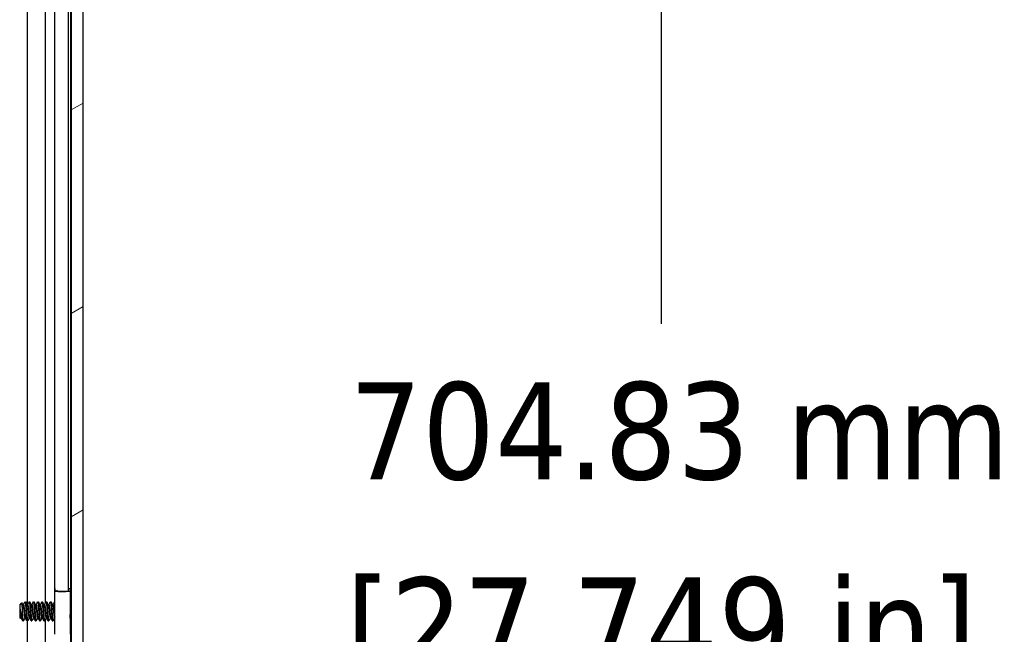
# Model space of a CAD drawing. Header units: millimetres. Extents: x 80 to 2248, y 80 to 1719.
# Tile 46 of 67: x 1290 to 1438, y 823 to 916. Entities that reach past the tile are written whole.
import ezdxf

# ---------------------------------------------------------------- set-up
doc = ezdxf.new("R2010")
doc.units = ezdxf.units.MM
doc.header["$LTSCALE"] = 8.333333
for name, color, linetype, lineweight in [('Dimension (ANSI)', 7, 'Continuous', 25), ('Hatch (ANSI)', 7, 'Continuous', 18), ('Visible (ANSI)', 7, 'Continuous', 25)]:
    doc.layers.add(name, color=color, linetype=linetype, lineweight=lineweight)
doc.styles.add('Note Text (ANSI)', font='tahoma.ttf')
doc.dimstyles.new('Default - mm (ANSI)', dxfattribs={"dimscale": 8.333333, "dimtxt": 1.75, "dimasz": 1.5, "dimexe": 2, "dimexo": 1, "dimgap": 0.8, "dimtad": 0, "dimtih": 1, "dimtoh": 1, "dimrnd": 1e-08, "dimzin": 0, "dimdsep": 46, "dimtxsty": 'Note Text (ANSI)', "dimblk": 'Filled-2', "dimcen": 0.09, "dimdle": 10, "dimclrd": 256, "dimclre": 256, "dimclrt": 256, "dimadec": 1, "dimazin": 0, "dimtfac": 1.741714, "dimtofl": 0, "dimtmove": 0, "dimatfit": 3, "dimldrblk": 'Filled-1', "dimfxl": 1, "dimtolj": 1, "dimtzin": 0, "dimlwd": -1, "dimlwe": -1, "dimarcsym": 0})

# ---------------------------------------------------------------- blocks, each defined once
blk = doc.blocks.new('Filled-2')
at = {"color": 0}
for p, q in [((0, 0), (-1, 0.167)), ((-1, 0.167), (-1, -0.167)), ((-1, 0), (0, 0)), ((-1, -0.167), (0, 0))]:
    blk.add_line(p, q, dxfattribs=at)
at = {"color": 0, "flags": 128}
blk.add_lwpolyline([(-1, -0.167), (0, 0), (-1, 0.167), (-1, -0.167)], dxfattribs=at)
at = {"color": 0}
blk.add_solid([(-1, -0.167), (0, 0), (-1, 0.167), (-1, -0.167)], dxfattribs=at)
blk = doc.blocks.new('*D11')
at = {"layer": 'Defpoints', "color": 0, "transparency": 16777216}
for p in [(1291.16, 1267.97), (1386.31, 1267.97), (1291.16, 563.14)]:
    blk.add_point(p, dxfattribs=at)
at = {"layer": 'Dimension (ANSI)', "transparency": 16777216}
for p, q in [((1299.5, 1267.97), (1402.98, 1267.97)), ((1386.31, 1255.47), (1386.31, 869.86)), ((1386.31, 575.64), (1386.31, 808.86)), ((1299.5, 563.14), (1402.98, 563.14))]:
    blk.add_line(p, q, dxfattribs=at)
at = {"layer": 'Dimension (ANSI)', "transparency": 16777216, "xscale": 12.5, "yscale": 12.5, "zscale": 12.5}
for p, rotation in [((1386.31, 1267.97), 90), ((1386.31, 563.14), 270)]:
    blk.add_blockref('Filled-2', p, dxfattribs=dict(at, rotation=rotation))
at = {"layer": 'Dimension (ANSI)', "transparency": 16777216, "char_height": 14.5833, "attachment_point": 5, "style": 'Note Text (ANSI)'}
for s, insert in [('\\A1; 704.83 mm', (1386.31, 853.65)), ('\\A1;[27.749 in]', (1386.31, 823.15))]:
    blk.add_mtext(s, dxfattribs=dict(at, insert=insert))
blk = doc.blocks.new('Filled-1')
at = {"color": 0}
for p, q in [((0, 0), (-1, 0.333)), ((-1, 0.333), (-1, -0.333)), ((-1, 0), (0, 0)), ((-1, -0.333), (0, 0))]:
    blk.add_line(p, q, dxfattribs=at)
at = {"color": 0, "flags": 128}
blk.add_lwpolyline([(-1, -0.333), (0, 0), (-1, 0.333), (-1, -0.333)], dxfattribs=at)
at = {"color": 0}
blk.add_solid([(-1, -0.333), (0, 0), (-1, 0.333), (-1, -0.333)], dxfattribs=at)

msp = doc.modelspace()

# ---------------------------------------------------------------- hatches: boundary and pattern name
at = {"layer": 'Hatch (ANSI)'}
h = msp.add_hatch(dxfattribs=at)
h.set_pattern_fill('ANSI31', color=256, scale=211.666667, angle=-15, style=0)
h.set_pattern_definition([(30, (0, 0), (-13.22917, 22.9136), [])])
h.paths.add_polyline_path([(1299.4609, 1264.0602), (1297.6575, 1264.0602), (1297.6575, 567.0588), (1299.4609, 567.0588)])

# ---------------------------------------------------------------- linework, layer by layer
at = {"layer": 'Visible (ANSI)'}
for p, q in [((1297.6575, 1264.0602), (1297.6575, 567.0588)), ((1299.4609, 567.0588), (1299.4609, 1264.0602)), ((1295.2189, 829.7189), (1295.2189, 1179.0095)), ((1297.2509, 829.781), (1297.2509, 1179.0095)), ((1291.1084, 827.6523), (1291.1084, 1003.0371)), ((1293.815, 827.9342), (1293.815, 1003.2897)), ((1297.6319, 827.9547), (1297.6319, 1003.1643)), ((1295.2075, 830.0955), (1295.2189, 830.0962)), ((1295.2189, 830.0952), (1295.2075, 830.0955)), ((1295.2075, 830.0955), (1295.2075, 829.7144)), ((1297.2509, 830.104), (1297.5009, 830.104)), ((1297.5009, 830.104), (1297.5009, 829.7092)), ((1295.2009, 823.215), (1295.2009, 829.7092)), ((1295.2075, 829.7144), (1295.377, 829.781)), ((1295.6284, 829.781), (1295.4561, 829.7133)), ((1297.2509, 829.7092), (1297.2509, 829.781)), ((1297.5009, 829.7092), (1297.5009, 823.215)), ((1289.9359, 827.6057), (1290.259, 827.9287)), ((1289.9359, 827.6057), (1289.9359, 825.7134)), ((1289.9826, 826.9827), (1289.9826, 826.2148)), ((1290.4221, 827.6523), (1290.4916, 827.6523)), ((1290.7297, 828.0819), (1290.8091, 828.0819)), ((1291.0571, 827.6523), (1291.1266, 827.6523)), ((1291.3647, 828.0819), (1291.4441, 828.0819)), ((1291.6921, 827.6523), (1291.7616, 827.6523)), ((1291.9997, 828.0819), (1292.0791, 828.0819)), ((1292.3271, 827.6523), (1292.3966, 827.6523)), ((1292.6347, 828.0819), (1292.7141, 828.0819)), ((1292.9621, 827.6523), (1293.0316, 827.6523)), ((1293.2697, 828.0819), (1293.3491, 828.0819)), ((1293.5971, 827.6523), (1293.6666, 827.6523)), ((1293.9047, 828.0819), (1293.9841, 828.0819)), ((1294.2321, 827.6523), (1294.3016, 827.6523)), ((1294.5397, 828.0819), (1294.6191, 828.0819)), ((1294.8671, 827.6523), (1294.9366, 827.6523)), ((1295.1747, 828.0819), (1295.2009, 828.0819)), ((1297.5009, 827.8237), (1297.6575, 827.9803)), ((1289.9359, 825.7134), (1290.0547, 825.5946)), ((1290.0947, 825.6667), (1290.1641, 825.6667)), ((1290.4122, 825.2371), (1290.4122, 825.6629)), ((1290.7297, 825.6667), (1290.7991, 825.6667)), ((1291.3647, 825.6667), (1291.4341, 825.6667)), ((1291.9997, 825.6667), (1292.0691, 825.6667)), ((1292.6347, 825.6667), (1292.7041, 825.6667)), ((1293.2697, 825.6667), (1293.3391, 825.6667)), ((1293.815, 650.1342), (1293.815, 825.4897)), ((1293.9047, 825.6667), (1293.9741, 825.6667)), ((1294.5397, 825.6667), (1294.6091, 825.6667)), ((1295.1747, 825.6667), (1295.2009, 825.6667)), ((1290.4122, 825.2371), (1290.4916, 825.2371)), ((1291.0472, 825.2371), (1291.1266, 825.2371)), ((1291.1084, 649.8523), (1291.1084, 825.2371)), ((1291.6822, 825.2371), (1291.7616, 825.2371)), ((1292.3172, 825.2371), (1292.3966, 825.2371)), ((1292.9522, 825.2371), (1293.0316, 825.2371)), ((1293.5872, 825.2371), (1293.6666, 825.2371)), ((1294.2222, 825.2371), (1294.3016, 825.2371)), ((1294.8572, 825.2371), (1294.9366, 825.2371)), ((1297.5773, 825.4189), (1297.6575, 825.3387)), ((1297.6319, 650.1547), (1297.6319, 825.3643))]:
    msp.add_line(p, q, dxfattribs=at)
for centre, major_axis, ratio, start_param, end_param in [((1296.3509, 829.7092), (1.15, 0), 0.04222994, 3.03453161, 6.28318531), ((1296.3509, 829.7092), (-0.9, 0), 0.04222994, 6.17612426, 9.42477796), ((1295.1043, 826.5848), (0.0016, 0.343), 0.10676132, 0.41231233, 2.72928032)]:
    msp.add_ellipse(centre, major_axis=major_axis, ratio=ratio, start_param=start_param, end_param=end_param, dxfattribs=at)
for points, weights, knots in [([(1289.9826, 826.9827), (1290, 826.8256), (1290.0153, 826.6595), (1290.0682, 826.0863), (1290.1211, 825.7997), (1290.1367, 825.7153), (1290.1544, 825.684)], [0.941670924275, 0.957095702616, 1, 0.866025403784, 1, 0.956426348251, 0.941196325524], [0.0279141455, 0.0279141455, 0.0279141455, 0.03125, 0.03125, 0.0416666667, 0.0416666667, 0.0450545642, 0.0450545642, 0.0450545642]), ([(1290.4318, 827.6351), (1290.4495, 827.6037), (1290.4651, 827.5193), (1290.518, 827.2327), (1290.5709, 826.6595), (1290.6238, 826.0863), (1290.6768, 825.7997), (1290.7013, 825.6667), (1290.7297, 825.6667)], [0.941196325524, 0.956426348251, 1, 0.866025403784, 1, 0.866025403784, 1, 0.933012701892, 0.933012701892], [0.0799454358, 0.0799454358, 0.0799454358, 0.0833333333, 0.0833333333, 0.09375, 0.09375, 0.1041666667, 0.1041666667, 0.109375, 0.109375, 0.109375]), ([(1290.4916, 827.6523), (1290.5199, 827.6523), (1290.5445, 827.5193), (1290.5974, 827.2327), (1290.6503, 826.6595), (1290.7032, 826.0863), (1290.7561, 825.7997), (1290.7717, 825.7153), (1290.7894, 825.684)], [0.933012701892, 0.933012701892, 1, 0.866025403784, 1, 0.866025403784, 1, 0.956426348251, 0.941196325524], [0.078125, 0.078125, 0.078125, 0.0833333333, 0.0833333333, 0.09375, 0.09375, 0.1041666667, 0.1041666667, 0.1075545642, 0.1075545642, 0.1075545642]), ([(1290.7157, 828.0695), (1290.7514, 828.1333), (1290.7826, 827.8914), (1290.8355, 827.4807), (1290.8884, 826.6595)], [0.937106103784, 0.916453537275, 1, 0.866025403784, 1], [0.0768375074, 0.0768375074, 0.0768375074, 0.0833333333, 0.0833333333, 0.09375, 0.09375, 0.09375]), ([(1290.8091, 828.0819), (1290.8374, 828.0819), (1290.862, 827.8914), (1290.9149, 827.4807), (1290.9678, 826.6595)], [0.933012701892, 0.933012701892, 1, 0.866025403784, 1], [0.140625, 0.140625, 0.140625, 0.1458333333, 0.1458333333, 0.15625, 0.15625, 0.15625]), ([(1291.0668, 827.6351), (1291.0845, 827.6037), (1291.1001, 827.5193), (1291.153, 827.2327), (1291.2059, 826.6595), (1291.2588, 826.0863), (1291.3118, 825.7997), (1291.3363, 825.6667), (1291.3647, 825.6667)], [0.941196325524, 0.956426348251, 1, 0.866025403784, 1, 0.866025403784, 1, 0.933012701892, 0.933012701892], [0.1424454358, 0.1424454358, 0.1424454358, 0.1458333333, 0.1458333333, 0.15625, 0.15625, 0.1666666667, 0.1666666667, 0.171875, 0.171875, 0.171875]), ([(1291.1266, 827.6523), (1291.1549, 827.6523), (1291.1795, 827.5193), (1291.2324, 827.2327), (1291.2853, 826.6595), (1291.3382, 826.0863), (1291.3911, 825.7997), (1291.4067, 825.7153), (1291.4244, 825.684)], [0.933012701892, 0.933012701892, 1, 0.866025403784, 1, 0.866025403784, 1, 0.956426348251, 0.941196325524], [0.140625, 0.140625, 0.140625, 0.1458333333, 0.1458333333, 0.15625, 0.15625, 0.1666666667, 0.1666666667, 0.1700545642, 0.1700545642, 0.1700545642]), ([(1291.3507, 828.0695), (1291.3864, 828.1333), (1291.4176, 827.8914), (1291.4705, 827.4807), (1291.5234, 826.6595)], [0.937106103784, 0.916453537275, 1, 0.866025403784, 1], [0.1393375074, 0.1393375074, 0.1393375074, 0.1458333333, 0.1458333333, 0.15625, 0.15625, 0.15625]), ([(1291.4441, 828.0819), (1291.4724, 828.0819), (1291.497, 827.8914), (1291.5499, 827.4807), (1291.6028, 826.6595)], [0.933012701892, 0.933012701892, 1, 0.866025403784, 1], [0.203125, 0.203125, 0.203125, 0.2083333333, 0.2083333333, 0.21875, 0.21875, 0.21875]), ([(1291.7018, 827.6351), (1291.7195, 827.6037), (1291.7351, 827.5193), (1291.788, 827.2327), (1291.8409, 826.6595), (1291.8938, 826.0863), (1291.9468, 825.7997), (1291.9713, 825.6667), (1291.9997, 825.6667)], [0.941196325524, 0.956426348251, 1, 0.866025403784, 1, 0.866025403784, 1, 0.933012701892, 0.933012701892], [0.2049454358, 0.2049454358, 0.2049454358, 0.2083333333, 0.2083333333, 0.21875, 0.21875, 0.2291666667, 0.2291666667, 0.234375, 0.234375, 0.234375]), ([(1291.7616, 827.6523), (1291.7899, 827.6523), (1291.8145, 827.5193), (1291.8674, 827.2327), (1291.9203, 826.6595), (1291.9732, 826.0863), (1292.0261, 825.7997), (1292.0417, 825.7153), (1292.0594, 825.684)], [0.933012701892, 0.933012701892, 1, 0.866025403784, 1, 0.866025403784, 1, 0.956426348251, 0.941196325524], [0.203125, 0.203125, 0.203125, 0.2083333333, 0.2083333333, 0.21875, 0.21875, 0.2291666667, 0.2291666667, 0.2325545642, 0.2325545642, 0.2325545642]), ([(1291.9857, 828.0695), (1292.0214, 828.1333), (1292.0526, 827.8914), (1292.1055, 827.4807), (1292.1584, 826.6595)], [0.937106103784, 0.916453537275, 1, 0.866025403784, 1], [0.2018375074, 0.2018375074, 0.2018375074, 0.2083333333, 0.2083333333, 0.21875, 0.21875, 0.21875]), ([(1292.0791, 828.0819), (1292.1074, 828.0819), (1292.132, 827.8914), (1292.1849, 827.4807), (1292.2378, 826.6595)], [0.933012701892, 0.933012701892, 1, 0.866025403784, 1], [0.265625, 0.265625, 0.265625, 0.2708333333, 0.2708333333, 0.28125, 0.28125, 0.28125]), ([(1292.3368, 827.6351), (1292.3545, 827.6037), (1292.3701, 827.5193), (1292.423, 827.2327), (1292.4759, 826.6595), (1292.5288, 826.0863), (1292.5818, 825.7997), (1292.6063, 825.6667), (1292.6347, 825.6667)], [0.941196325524, 0.956426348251, 1, 0.866025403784, 1, 0.866025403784, 1, 0.933012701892, 0.933012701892], [0.2674454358, 0.2674454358, 0.2674454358, 0.2708333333, 0.2708333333, 0.28125, 0.28125, 0.2916666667, 0.2916666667, 0.296875, 0.296875, 0.296875]), ([(1292.3966, 827.6523), (1292.4249, 827.6523), (1292.4495, 827.5193), (1292.5024, 827.2327), (1292.5553, 826.6595), (1292.6082, 826.0863), (1292.6611, 825.7997), (1292.6767, 825.7153), (1292.6944, 825.684)], [0.933012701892, 0.933012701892, 1, 0.866025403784, 1, 0.866025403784, 1, 0.956426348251, 0.941196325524], [0.265625, 0.265625, 0.265625, 0.2708333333, 0.2708333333, 0.28125, 0.28125, 0.2916666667, 0.2916666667, 0.2950545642, 0.2950545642, 0.2950545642]), ([(1292.6207, 828.0695), (1292.6564, 828.1333), (1292.6876, 827.8914), (1292.7405, 827.4807), (1292.7934, 826.6595)], [0.937106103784, 0.916453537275, 1, 0.866025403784, 1], [0.2643375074, 0.2643375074, 0.2643375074, 0.2708333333, 0.2708333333, 0.28125, 0.28125, 0.28125]), ([(1292.7141, 828.0819), (1292.7424, 828.0819), (1292.767, 827.8914), (1292.8199, 827.4807), (1292.8728, 826.6595)], [0.933012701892, 0.933012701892, 1, 0.866025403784, 1], [0.328125, 0.328125, 0.328125, 0.3333333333, 0.3333333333, 0.34375, 0.34375, 0.34375]), ([(1292.9718, 827.6351), (1292.9895, 827.6037), (1293.0051, 827.5193), (1293.058, 827.2327), (1293.1109, 826.6595), (1293.1638, 826.0863), (1293.2168, 825.7997), (1293.2413, 825.6667), (1293.2697, 825.6667)], [0.941196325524, 0.956426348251, 1, 0.866025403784, 1, 0.866025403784, 1, 0.933012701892, 0.933012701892], [0.3299454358, 0.3299454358, 0.3299454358, 0.3333333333, 0.3333333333, 0.34375, 0.34375, 0.3541666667, 0.3541666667, 0.359375, 0.359375, 0.359375]), ([(1293.0316, 827.6523), (1293.0599, 827.6523), (1293.0845, 827.5193), (1293.1374, 827.2327), (1293.1903, 826.6595), (1293.2432, 826.0863), (1293.2961, 825.7997), (1293.3117, 825.7153), (1293.3294, 825.684)], [0.933012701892, 0.933012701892, 1, 0.866025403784, 1, 0.866025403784, 1, 0.956426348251, 0.941196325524], [0.328125, 0.328125, 0.328125, 0.3333333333, 0.3333333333, 0.34375, 0.34375, 0.3541666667, 0.3541666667, 0.3575545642, 0.3575545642, 0.3575545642]), ([(1293.2557, 828.0695), (1293.2914, 828.1333), (1293.3226, 827.8914), (1293.3755, 827.4807), (1293.4284, 826.6595)], [0.937106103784, 0.916453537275, 1, 0.866025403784, 1], [0.3268375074, 0.3268375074, 0.3268375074, 0.3333333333, 0.3333333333, 0.34375, 0.34375, 0.34375]), ([(1293.3491, 828.0819), (1293.3774, 828.0819), (1293.402, 827.8914), (1293.4549, 827.4807), (1293.5078, 826.6595)], [0.933012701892, 0.933012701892, 1, 0.866025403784, 1], [0.390625, 0.390625, 0.390625, 0.3958333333, 0.3958333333, 0.40625, 0.40625, 0.40625]), ([(1293.6068, 827.6351), (1293.6245, 827.6037), (1293.6401, 827.5193), (1293.693, 827.2327), (1293.7459, 826.6595), (1293.7988, 826.0863), (1293.8518, 825.7997), (1293.8763, 825.6667), (1293.9047, 825.6667)], [0.941196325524, 0.956426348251, 1, 0.866025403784, 1, 0.866025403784, 1, 0.933012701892, 0.933012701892], [0.3924454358, 0.3924454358, 0.3924454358, 0.3958333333, 0.3958333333, 0.40625, 0.40625, 0.4166666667, 0.4166666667, 0.421875, 0.421875, 0.421875]), ([(1293.6666, 827.6523), (1293.6949, 827.6523), (1293.7195, 827.5193), (1293.7724, 827.2327), (1293.8253, 826.6595), (1293.8782, 826.0863), (1293.9311, 825.7997), (1293.9467, 825.7153), (1293.9644, 825.684)], [0.933012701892, 0.933012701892, 1, 0.866025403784, 1, 0.866025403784, 1, 0.956426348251, 0.941196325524], [0.390625, 0.390625, 0.390625, 0.3958333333, 0.3958333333, 0.40625, 0.40625, 0.4166666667, 0.4166666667, 0.4200545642, 0.4200545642, 0.4200545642]), ([(1293.8907, 828.0695), (1293.9264, 828.1333), (1293.9576, 827.8914), (1294.0105, 827.4807), (1294.0634, 826.6595)], [0.937106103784, 0.916453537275, 1, 0.866025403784, 1], [0.3893375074, 0.3893375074, 0.3893375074, 0.3958333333, 0.3958333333, 0.40625, 0.40625, 0.40625]), ([(1293.9841, 828.0819), (1294.0124, 828.0819), (1294.037, 827.8914), (1294.0899, 827.4807), (1294.1428, 826.6595)], [0.933012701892, 0.933012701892, 1, 0.866025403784, 1], [0.453125, 0.453125, 0.453125, 0.4583333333, 0.4583333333, 0.46875, 0.46875, 0.46875]), ([(1294.2418, 827.6351), (1294.2595, 827.6037), (1294.2751, 827.5193), (1294.328, 827.2327), (1294.3809, 826.6595), (1294.4338, 826.0863), (1294.4868, 825.7997), (1294.5113, 825.6667), (1294.5397, 825.6667)], [0.941196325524, 0.956426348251, 1, 0.866025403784, 1, 0.866025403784, 1, 0.933012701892, 0.933012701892], [0.4549454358, 0.4549454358, 0.4549454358, 0.4583333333, 0.4583333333, 0.46875, 0.46875, 0.4791666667, 0.4791666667, 0.484375, 0.484375, 0.484375]), ([(1294.3016, 827.6523), (1294.3299, 827.6523), (1294.3545, 827.5193), (1294.4074, 827.2327), (1294.4603, 826.6595), (1294.5132, 826.0863), (1294.5661, 825.7997), (1294.5817, 825.7153), (1294.5994, 825.684)], [0.933012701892, 0.933012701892, 1, 0.866025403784, 1, 0.866025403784, 1, 0.956426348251, 0.941196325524], [0.453125, 0.453125, 0.453125, 0.4583333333, 0.4583333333, 0.46875, 0.46875, 0.4791666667, 0.4791666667, 0.4825545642, 0.4825545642, 0.4825545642]), ([(1294.5257, 828.0695), (1294.5614, 828.1333), (1294.5926, 827.8914), (1294.6455, 827.4807), (1294.6984, 826.6595)], [0.937106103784, 0.916453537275, 1, 0.866025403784, 1], [0.4518375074, 0.4518375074, 0.4518375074, 0.4583333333, 0.4583333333, 0.46875, 0.46875, 0.46875]), ([(1294.6191, 828.0819), (1294.6474, 828.0819), (1294.672, 827.8914), (1294.7249, 827.4807), (1294.7778, 826.6595)], [0.933012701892, 0.933012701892, 1, 0.866025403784, 1], [0.515625, 0.515625, 0.515625, 0.5208333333, 0.5208333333, 0.53125, 0.53125, 0.53125]), ([(1294.8768, 827.6351), (1294.8945, 827.6037), (1294.9101, 827.5193), (1294.963, 827.2327), (1295.0159, 826.6595), (1295.0688, 826.0863), (1295.1218, 825.7997), (1295.1463, 825.6667), (1295.1747, 825.6667)], [0.941196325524, 0.956426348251, 1, 0.866025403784, 1, 0.866025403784, 1, 0.933012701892, 0.933012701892], [0.5174454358, 0.5174454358, 0.5174454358, 0.5208333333, 0.5208333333, 0.53125, 0.53125, 0.5416666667, 0.5416666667, 0.546875, 0.546875, 0.546875]), ([(1294.9366, 827.6523), (1294.9649, 827.6523), (1294.9895, 827.5193), (1295.0326, 827.2858), (1295.0793, 826.8253)], [0.933012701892, 0.933012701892, 1, 0.888058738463, 0.963180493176], [0.515625, 0.515625, 0.515625, 0.5208333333, 0.5208333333, 0.5295368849, 0.5295368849, 0.5295368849]), ([(1289.9826, 826.2148), (1290.0143, 825.9486), (1290.0418, 825.7997), (1290.0663, 825.6667), (1290.0947, 825.6667)], [0.933829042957, 0.925617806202, 1, 0.933012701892, 0.933012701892], [0.0358833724, 0.0358833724, 0.0358833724, 0.0416666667, 0.0416666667, 0.046875, 0.046875, 0.046875]), ([(1290.4122, 825.6629), (1290.4261, 825.5246), (1290.4386, 825.4277), (1290.4698, 825.1857), (1290.5055, 825.2495)], [0.948065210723, 0.96476686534, 1, 0.916453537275, 0.937106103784], [0.10142725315, 0.10142725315, 0.10142725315, 0.10416666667, 0.10416666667, 0.11066249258, 0.11066249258, 0.11066249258]), ([(1290.8884, 826.6595), (1290.9413, 825.8383), (1290.9943, 825.4277), (1291.0188, 825.2371), (1291.0472, 825.2371)], [1, 0.866025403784, 1, 0.933012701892, 0.933012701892], [0.09375, 0.09375, 0.09375, 0.1041666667, 0.1041666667, 0.109375, 0.109375, 0.109375]), ([(1290.9678, 826.6595), (1291.0207, 825.8383), (1291.0736, 825.4277), (1291.1048, 825.1857), (1291.1405, 825.2495)], [1, 0.866025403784, 1, 0.916453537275, 0.937106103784], [0.15625, 0.15625, 0.15625, 0.1666666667, 0.1666666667, 0.1731624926, 0.1731624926, 0.1731624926]), ([(1291.5234, 826.6595), (1291.5763, 825.8383), (1291.6293, 825.4277), (1291.6538, 825.2371), (1291.6822, 825.2371)], [1, 0.866025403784, 1, 0.933012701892, 0.933012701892], [0.15625, 0.15625, 0.15625, 0.1666666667, 0.1666666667, 0.171875, 0.171875, 0.171875]), ([(1291.6028, 826.6595), (1291.6557, 825.8383), (1291.7086, 825.4277), (1291.7398, 825.1857), (1291.7755, 825.2495)], [1, 0.866025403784, 1, 0.916453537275, 0.937106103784], [0.21875, 0.21875, 0.21875, 0.2291666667, 0.2291666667, 0.2356624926, 0.2356624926, 0.2356624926]), ([(1292.1584, 826.6595), (1292.2113, 825.8383), (1292.2643, 825.4277), (1292.2888, 825.2371), (1292.3172, 825.2371)], [1, 0.866025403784, 1, 0.933012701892, 0.933012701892], [0.21875, 0.21875, 0.21875, 0.2291666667, 0.2291666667, 0.234375, 0.234375, 0.234375]), ([(1292.2378, 826.6595), (1292.2907, 825.8383), (1292.3436, 825.4277), (1292.3748, 825.1857), (1292.4105, 825.2495)], [1, 0.866025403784, 1, 0.916453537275, 0.937106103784], [0.28125, 0.28125, 0.28125, 0.2916666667, 0.2916666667, 0.2981624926, 0.2981624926, 0.2981624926]), ([(1292.7934, 826.6595), (1292.8463, 825.8383), (1292.8993, 825.4277), (1292.9238, 825.2371), (1292.9522, 825.2371)], [1, 0.866025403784, 1, 0.933012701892, 0.933012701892], [0.28125, 0.28125, 0.28125, 0.2916666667, 0.2916666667, 0.296875, 0.296875, 0.296875]), ([(1292.8728, 826.6595), (1292.9257, 825.8383), (1292.9786, 825.4277), (1293.0098, 825.1857), (1293.0455, 825.2495)], [1, 0.866025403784, 1, 0.916453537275, 0.937106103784], [0.34375, 0.34375, 0.34375, 0.3541666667, 0.3541666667, 0.3606624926, 0.3606624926, 0.3606624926]), ([(1293.4284, 826.6595), (1293.4813, 825.8383), (1293.5343, 825.4277), (1293.5588, 825.2371), (1293.5872, 825.2371)], [1, 0.866025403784, 1, 0.933012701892, 0.933012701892], [0.34375, 0.34375, 0.34375, 0.3541666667, 0.3541666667, 0.359375, 0.359375, 0.359375]), ([(1293.5078, 826.6595), (1293.5607, 825.8383), (1293.6136, 825.4277), (1293.6448, 825.1857), (1293.6805, 825.2495)], [1, 0.866025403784, 1, 0.916453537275, 0.937106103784], [0.40625, 0.40625, 0.40625, 0.4166666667, 0.4166666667, 0.4231624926, 0.4231624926, 0.4231624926]), ([(1294.0634, 826.6595), (1294.1163, 825.8383), (1294.1693, 825.4277), (1294.1938, 825.2371), (1294.2222, 825.2371)], [1, 0.866025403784, 1, 0.933012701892, 0.933012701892], [0.40625, 0.40625, 0.40625, 0.4166666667, 0.4166666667, 0.421875, 0.421875, 0.421875]), ([(1294.1428, 826.6595), (1294.1957, 825.8383), (1294.2486, 825.4277), (1294.2798, 825.1857), (1294.3155, 825.2495)], [1, 0.866025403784, 1, 0.916453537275, 0.937106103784], [0.46875, 0.46875, 0.46875, 0.4791666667, 0.4791666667, 0.4856624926, 0.4856624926, 0.4856624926]), ([(1294.6984, 826.6595), (1294.7513, 825.8383), (1294.8043, 825.4277), (1294.8288, 825.2371), (1294.8572, 825.2371)], [1, 0.866025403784, 1, 0.933012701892, 0.933012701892], [0.46875, 0.46875, 0.46875, 0.4791666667, 0.4791666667, 0.484375, 0.484375, 0.484375]), ([(1294.7778, 826.6595), (1294.8307, 825.8383), (1294.8836, 825.4277), (1294.9148, 825.1857), (1294.9505, 825.2495)], [1, 0.866025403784, 1, 0.916453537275, 0.937106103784], [0.53125, 0.53125, 0.53125, 0.5416666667, 0.5416666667, 0.5481624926, 0.5481624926, 0.5481624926])]:
    msp.add_rational_spline(points, weights, degree=2, knots=knots, dxfattribs=at)
for points in [[(1289.9826, 826.9827), (1290.0093, 826.8839), (1290.0339, 826.7741), (1290.056, 826.6595)], [(1290.2689, 827.9249), (1290.3231, 827.8282), (1290.3774, 827.7316), (1290.4318, 827.6351)], [(1290.4816, 827.6523), (1290.5599, 827.7912), (1290.6379, 827.9303), (1290.7157, 828.0695)], [(1290.823, 828.0695), (1290.9041, 827.9246), (1290.9852, 827.7797), (1291.0668, 827.6351)], [(1291.1166, 827.6523), (1291.1949, 827.7912), (1291.2729, 827.9303), (1291.3507, 828.0695)], [(1291.458, 828.0695), (1291.5391, 827.9246), (1291.6202, 827.7797), (1291.7018, 827.6351)], [(1291.7516, 827.6523), (1291.8299, 827.7912), (1291.9079, 827.9303), (1291.9857, 828.0695)], [(1292.093, 828.0695), (1292.1741, 827.9246), (1292.2552, 827.7797), (1292.3368, 827.6351)], [(1292.3866, 827.6523), (1292.4649, 827.7912), (1292.5429, 827.9303), (1292.6207, 828.0695)], [(1292.728, 828.0695), (1292.8091, 827.9246), (1292.8902, 827.7797), (1292.9718, 827.6351)], [(1293.0216, 827.6523), (1293.0999, 827.7912), (1293.1779, 827.9303), (1293.2557, 828.0695)], [(1293.363, 828.0695), (1293.4441, 827.9246), (1293.5252, 827.7797), (1293.6068, 827.6351)], [(1293.6566, 827.6523), (1293.7349, 827.7912), (1293.8129, 827.9303), (1293.8907, 828.0695)], [(1293.998, 828.0695), (1294.0791, 827.9246), (1294.1602, 827.7797), (1294.2418, 827.6351)], [(1294.2916, 827.6523), (1294.3699, 827.7912), (1294.4479, 827.9303), (1294.5257, 828.0695)], [(1294.633, 828.0695), (1294.7141, 827.9246), (1294.7952, 827.7797), (1294.8768, 827.6351)], [(1294.9266, 827.6523), (1295.0049, 827.7912), (1295.0829, 827.9303), (1295.1607, 828.0695)], [(1297.6423, 827.9651), (1297.6474, 827.9742), (1297.6525, 827.9832), (1297.6575, 827.9923)], [(1290.1046, 825.6667), (1290.0919, 825.6441), (1290.0791, 825.6215), (1290.0664, 825.5989)], [(1290.3802, 825.2818), (1290.3051, 825.416), (1290.2299, 825.5501), (1290.1544, 825.684)], [(1290.7396, 825.6667), (1290.6613, 825.5278), (1290.5833, 825.3887), (1290.5055, 825.2495)], [(1291.0332, 825.2495), (1290.9522, 825.3945), (1290.871, 825.5393), (1290.7894, 825.684)], [(1291.3746, 825.6667), (1291.2963, 825.5278), (1291.2183, 825.3887), (1291.1405, 825.2495)], [(1291.6682, 825.2495), (1291.5872, 825.3945), (1291.506, 825.5393), (1291.4244, 825.684)], [(1292.0096, 825.6667), (1291.9313, 825.5278), (1291.8533, 825.3887), (1291.7755, 825.2495)], [(1292.3032, 825.2495), (1292.2222, 825.3945), (1292.141, 825.5393), (1292.0594, 825.684)], [(1292.6446, 825.6667), (1292.5663, 825.5278), (1292.4883, 825.3887), (1292.4105, 825.2495)], [(1292.9382, 825.2495), (1292.8572, 825.3945), (1292.776, 825.5393), (1292.6944, 825.684)], [(1293.2796, 825.6667), (1293.2013, 825.5278), (1293.1233, 825.3887), (1293.0455, 825.2495)], [(1293.5732, 825.2495), (1293.4922, 825.3945), (1293.411, 825.5393), (1293.3294, 825.684)], [(1293.9146, 825.6667), (1293.8363, 825.5278), (1293.7583, 825.3887), (1293.6805, 825.2495)], [(1294.2082, 825.2495), (1294.1272, 825.3945), (1294.046, 825.5393), (1293.9644, 825.684)], [(1294.5496, 825.6667), (1294.4713, 825.5278), (1294.3933, 825.3887), (1294.3155, 825.2495)], [(1294.8432, 825.2495), (1294.7622, 825.3945), (1294.681, 825.5393), (1294.5994, 825.684)], [(1295.1846, 825.6667), (1295.1063, 825.5278), (1295.0283, 825.3887), (1294.9505, 825.2495)], [(1297.5825, 825.4138), (1297.5553, 825.3653), (1297.5281, 825.3167), (1297.5009, 825.2682)]]:
    msp.add_open_spline(points, degree=3, dxfattribs=at)
for points, knots in [([(1290.3611, 826.6595), (1290.3543, 826.8178), (1290.3482, 826.942), (1290.3374, 827.1514), (1290.3314, 827.2583), (1290.3168, 827.4941), (1290.3084, 827.6128), (1290.2965, 827.7531), (1290.2928, 827.7941), (1290.2809, 827.8935), (1290.2723, 827.9286), (1290.2619, 827.9308), (1290.2604, 827.9302), (1290.259, 827.9287)], [-0.327507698, -0.327507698, -0.327507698, -0.327507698, -0.298679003, -0.298679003, -0.265137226, -0.265137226, -0.218249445, -0.218249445, -0.194983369, -0.194983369, -0.148477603, -0.148477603, -0.140894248, -0.140894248, -0.140894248, -0.140894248]), ([(1295.091, 826.8991), (1295.1018, 826.9422), (1295.1174, 826.9869), (1295.1554, 827.0647), (1295.1766, 827.0992), (1295.2009, 827.1312)], [0, 0, 0, 0, 0.0142326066, 0.0142326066, 0.0263040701, 0.0263040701, 0.0263040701, 0.0263040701]), ([(1290.0664, 825.5989), (1290.0607, 825.5888), (1290.0549, 825.5905), (1290.04, 825.6248), (1290.0311, 825.6731), (1290.015, 825.8166), (1290.0083, 825.8943), (1289.9962, 826.0363), (1289.9894, 826.1224), (1289.9826, 826.2148)], [-0.0993809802, -0.0993809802, -0.0993809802, -0.0993809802, -0.0821352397, -0.0821352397, -0.0557038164, -0.0557038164, -0.030124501, -0.030124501, 0, 0, 0, 0]), ([(1290.056, 826.6595), (1290.0661, 826.6073), (1290.0853, 826.5085), (1290.1294, 826.2881), (1290.1479, 826.1971), (1290.1947, 825.9701), (1290.2223, 825.84), (1290.2825, 825.5707), (1290.3075, 825.4701), (1290.357, 825.3204), (1290.3849, 825.2644), (1290.4122, 825.2371)], [-0.169469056, -0.169469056, -0.169469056, -0.169469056, -0.142100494, -0.142100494, -0.122546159, -0.122546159, -0.091769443, -0.091769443, -0.050399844, -0.050399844, 0, 0, 0, 0]), ([(1290.4122, 825.6629), (1290.4037, 825.799), (1290.3949, 825.9559), (1290.3862, 826.1265), (1290.3818, 826.2119), (1290.3775, 826.2991), (1290.3733, 826.3883), (1290.3691, 826.4775), (1290.365, 826.5694), (1290.3611, 826.6595)], [0, 0, 0, 0, 0.00054045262, 0.00054045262, 0.00054045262, 0.00081067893, 0.00081067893, 0.00081067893, 0.00108090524, 0.00108090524, 0.00108090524, 0.00108090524]), ([(1295.201, 826.031), (1295.1857, 826.051), (1295.1716, 826.0717), (1295.1428, 826.1207), (1295.1288, 826.1496), (1295.105, 826.2092), (1295.0954, 826.2403), (1295.0882, 826.2706)], [0.0120866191, 0.0120866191, 0.0120866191, 0.0120866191, 0.0195991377, 0.0195991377, 0.0292562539, 0.0292562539, 0.0392446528, 0.0392446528, 0.0392446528, 0.0392446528]), ([(1297.5773, 825.4189), (1297.5694, 825.4268), (1297.5614, 825.46), (1297.5474, 825.5656), (1297.5402, 825.6434), (1297.5219, 825.8813), (1297.513, 826.0126), (1297.5029, 826.1729), (1297.5019, 826.1888), (1297.5009, 826.2048)], [-0.529903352, -0.529903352, -0.529903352, -0.529903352, -0.438646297, -0.438646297, -0.360774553, -0.360774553, -0.293383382, -0.293383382, -0.286024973, -0.286024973, -0.286024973, -0.286024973])]:
    msp.add_open_spline(points, degree=3, knots=knots, dxfattribs=at)
for points, weights in [([(1295.1607, 828.0695), (1295.1811, 828.1059), (1295.2009, 828.0375)], [0.937106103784, 0.925226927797, 0.947821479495]), ([(1295.1565, 826.0975), (1295.1803, 825.9131), (1295.2009, 825.8008)], [0.934436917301, 0.942735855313, 0.999392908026])]:
    msp.add_rational_spline(points, weights, degree=2, dxfattribs=at)

# ---------------------------------------------------------------- dimensions: what is measured, and where the dimension line sits
at = {"layer": 'Dimension (ANSI)'}
dim = msp.add_linear_dim(base=(1386.311, 1267.9745), p1=(1291.1647, 563.1445), p2=(1291.1647, 1267.9745), angle=90, text=' <> mm\\X[27.749 in]', dimstyle='Default - mm (ANSI)', override={"dimgap": 0.8, "dimdec": 2, "dimpost": '', "dimtol": 0, "dimlim": 0, "dimtp": 0, "dimtm": 0, "dimtdec": 2, "dimatfit": 1}, dxfattribs=at)
dim.commit()
dim.dimension.update_dxf_attribs({"geometry": '*D11', "text_midpoint": (1386.311, 839.3595), "dimtype": 160})

doc.saveas('drawing.dxf')
